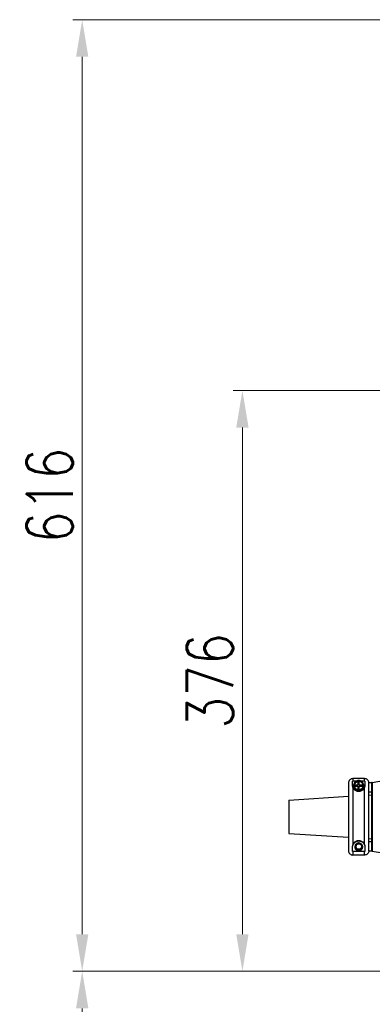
# Model space of a CAD drawing. Header units: millimetres. Extents: x 4164 to 11013, y 682 to 4081.
# Tile 3 of 35: x 4534 to 4762, y 1712 to 2350. Entities that reach past the tile are written whole.
import ezdxf

# ---------------------------------------------------------------- set-up
doc = ezdxf.new("R2010")
doc.units = ezdxf.units.MM
doc.layers.add('dim', color=82, linetype='Continuous', lineweight=9)
doc.styles.add('TH_GBDIM', font='romans.shx', dxfattribs={"width": 0.8, "bigfont": 'gbcbig.shx'})
doc.dimstyles.new('TH_GBDIM', dxfattribs={"dimtxt": 3.5, "dimasz": 2.5, "dimexe": 2, "dimexo": 0, "dimgap": 1.5, "dimtad": 1, "dimdec": 1, "dimdsep": 46, "dimtxsty": 'TH_GBDIM', "dimcen": 2.5, "dimclrd": 3, "dimclre": 3, "dimclrt": 3, "dimadec": 0, "dimazin": 2, "dimtfac": 0.714286, "dimtdec": 1, "dimtmove": 0, "dimatfit": 3, "dimfxl": 1, "dimtzin": 0, "dimlwd": -1, "dimlwe": -1, "dimarcsym": 0})

# ---------------------------------------------------------------- blocks, each defined once
blk = doc.blocks.new('*D19')
at = {"layer": 'Defpoints', "color": 0, "transparency": 16777216}
for p in [(4677.89, 2109.73), (5060.95, 2109.73), (4954.16, 1733.73)]:
    blk.add_point(p, dxfattribs=at)
at = {"layer": 'dim', "color": 3, "transparency": 16777216}
for p, q in [((5060.95, 2109.73), (4671.9, 2109.73)), ((4677.89, 1757.73), (4677.89, 2085.73)), ((4954.16, 1733.73), (4671.9, 1733.73))]:
    blk.add_line(p, q, dxfattribs=at)
for points in [[(4673.89, 2085.73), (4681.89, 2085.73), (4677.89, 2109.73)], [(4673.89, 1757.73), (4681.89, 1757.73), (4677.89, 1733.73)]]:
    blk.add_solid(points, dxfattribs=at)
at = {"layer": 'dim', "color": 3, "transparency": 16777216, "insert": (4656.9, 1921.73), "char_height": 30, "attachment_point": 5, "rotation": 90, "style": 'TH_GBDIM'}
blk.add_mtext('376', dxfattribs=at)
blk = doc.blocks.new('*D20')
at = {"layer": 'Defpoints', "color": 0, "transparency": 16777216}
for p in [(4574.25, 2349.73), (6545.38, 2349.73), (4950.95, 1733.73)]:
    blk.add_point(p, dxfattribs=at)
at = {"layer": 'dim', "color": 3, "transparency": 16777216}
for p, q in [((6545.38, 2349.73), (4568.25, 2349.73)), ((4574.25, 1757.73), (4574.25, 2325.73)), ((4950.95, 1733.73), (4568.25, 1733.73))]:
    blk.add_line(p, q, dxfattribs=at)
for points in [[(4570.25, 2325.73), (4578.25, 2325.73), (4574.25, 2349.73)], [(4570.25, 1757.73), (4578.25, 1757.73), (4574.25, 1733.73)]]:
    blk.add_solid(points, dxfattribs=at)
at = {"layer": 'dim', "color": 3, "transparency": 16777216, "insert": (4553.25, 2041.73), "char_height": 30, "attachment_point": 5, "rotation": 90, "style": 'TH_GBDIM'}
blk.add_mtext('616', dxfattribs=at)
blk = doc.blocks.new('*D24')
at = {"layer": 'Defpoints', "color": 0, "transparency": 16777216}
for p in [(4951.87, 1733.73), (4574.25, 1309.73), (5765.66, 1309.73)]:
    blk.add_point(p, dxfattribs=at)
at = {"layer": 'dim', "color": 3, "transparency": 16777216}
for p, q in [((4951.87, 1733.73), (4568.25, 1733.73)), ((4574.25, 1709.73), (4574.25, 1333.73)), ((5765.66, 1309.73), (4568.25, 1309.73))]:
    blk.add_line(p, q, dxfattribs=at)
for points in [[(4570.25, 1709.73), (4578.25, 1709.73), (4574.25, 1733.73)], [(4570.25, 1333.73), (4578.25, 1333.73), (4574.25, 1309.73)]]:
    blk.add_solid(points, dxfattribs=at)
at = {"layer": 'dim', "color": 3, "transparency": 16777216, "insert": (4553.25, 1521.73), "char_height": 30, "attachment_point": 5, "rotation": 90, "style": 'TH_GBDIM'}
blk.add_mtext('424', dxfattribs=at)

msp = doc.modelspace()

# ---------------------------------------------------------------- linework, layer by layer
at = {"color": 7, "linetype": 'Continuous'}
for p, q in [((4761.91, 1856.02), (4793.87, 1861.35)), ((4746.5, 1855.6), (4746.5, 1811.81)), ((4749.16, 1853.96), (4749.16, 1856.76)), ((4756.91, 1858.43), (4749.34, 1858.43)), ((4749.34, 1858.43), (4749.34, 1856.76)), ((4751.47, 1856.76), (4749.34, 1856.76)), ((4752.84, 1856.28), (4753.41, 1856.28)), ((4752.84, 1854.18), (4752.84, 1856.28)), ((4753.41, 1856.25), (4752.84, 1856.25)), ((4753.41, 1854.18), (4753.41, 1856.28)), ((4756.91, 1856.76), (4754.78, 1856.76)), ((4756.91, 1856.76), (4756.91, 1858.43)), ((4757.09, 1856.76), (4757.09, 1853.96)), ((4759.74, 1855.88), (4761.43, 1855.88)), ((4759.74, 1811.53), (4759.74, 1855.88)), ((4761.43, 1855.88), (4761.59, 1855.91)), ((4761.43, 1855.46), (4761.43, 1812)), ((4761.59, 1855.91), (4761.67, 1855.92)), ((4761.59, 1855.91), (4761.67, 1855.92)), ((4761.91, 1856.02), (4761.91, 1811.45)), ((4749.34, 1852.82), (4749.34, 1815.53)), ((4752.84, 1854.18), (4749.83, 1854.18)), ((4749.83, 1853.61), (4749.83, 1853.62)), ((4750.4, 1854.21), (4752.84, 1854.21)), ((4750.4, 1853.64), (4752.84, 1853.64)), ((4752.84, 1851.56), (4752.84, 1853.64)), ((4753.41, 1851.56), (4752.84, 1851.56)), ((4753.41, 1854.21), (4755.85, 1854.21)), ((4756.42, 1854.18), (4753.41, 1854.18)), ((4753.41, 1853.64), (4755.85, 1853.64)), ((4753.41, 1851.56), (4753.41, 1853.64)), ((4756.42, 1853.62), (4756.42, 1853.61)), ((4756.91, 1815.51), (4756.91, 1852.83)), ((4759.74, 1849.83), (4761.43, 1849.83)), ((4707.94, 1844.51), (4746.5, 1846.98)), ((4707.94, 1844.51), (4707.94, 1822.95)), ((4759.74, 1847.83), (4761.43, 1847.94)), ((4707.94, 1822.95), (4746.5, 1820.48)), ((4759.74, 1819.64), (4761.43, 1819.53)), ((4761.43, 1817.58), (4759.74, 1817.58)), ((4749.16, 1811.18), (4749.16, 1814.29)), ((4756.91, 1811.18), (4749.34, 1811.18)), ((4749.34, 1811.18), (4749.34, 1808.97)), ((4750.76, 1814.45), (4750.77, 1814.59)), ((4750.99, 1815.45), (4751.38, 1815.27)), ((4751.92, 1812.37), (4751.9, 1812.33)), ((4754.99, 1812.8), (4755, 1812.79)), ((4756.91, 1808.97), (4756.91, 1811.18)), ((4757.09, 1814.29), (4757.09, 1811.18)), ((4761.43, 1811.53), (4759.74, 1811.53)), ((4761.88, 1811.45), (4761.43, 1811.53)), ((4761.91, 1811.45), (4793.96, 1806.1)), ((4756.91, 1808.97), (4749.34, 1808.97))]:
    msp.add_line(p, q, dxfattribs=at)
for centre, radius, start, end in [((4749.34, 1854.15), 2.61, 90.00097, 93.99078), ((4756.91, 1854.15), 2.61, 86.08967, 89.99913), ((4762, 1855.46), 0.567, 99.46232, 180), ((4753.12, 1853.89), 3.31, 175.0817, 179.99885), ((4753.12, 1853.89), 3.31, 180.00115, 184.9183), ((4753.13, 1853.91), 3.31, 270.00001, 270.9087), ((4753.13, 1853.89), 3.31, 0.00115, 4.9183), ((4753.13, 1853.89), 3.31, 355.0817, 359.99885), ((4753.12, 1814.42), 2.36, 89.89267, 95.30672), ((4753.12, 1814.42), 2.36, 84.49918, 89.87446), ((4749.34, 1813.79), 2.61, 266.00926, 269.99907), ((4753.12, 1814.13), 2.45, 172.35982, 177.04379), ((4753.13, 1814.13), 2.46, 177.04199, 178.03952), ((4753.13, 1814.13), 2.46, 178.03949, 178.71585), ((4753.13, 1814.13), 2.46, 178.71585, 179.25719), ((4753.13, 1814.13), 2.46, 179.25719, 179.99782), ((4753.13, 1814.13), 2.46, 179.99773, 182.49703), ((4753.11, 1814.14), 2.44, 171.6069, 172.35609), ((4753.12, 1813.85), 2.45, 166.98322, 171.80947), ((4753.11, 1813.89), 2.44, 171.12066, 171.81393), ((4753.11, 1813.85), 2.44, 171.81413, 172.49053), ((4753.11, 1813.6), 2.44, 171.258, 172.06872), ((4753.12, 1814.13), 2.45, 166.1584, 171.60101), ((4753.12, 1813.88), 2.45, 166.34723, 170.44948), ((4753.11, 1813.89), 2.44, 170.45218, 171.12067), ((4753.12, 1813.6), 2.46, 166.62814, 170.58697), ((4753.11, 1813.6), 2.44, 170.58943, 171.25804), ((4753.13, 1813.85), 2.46, 166.34865, 166.98561), ((4753.13, 1813.88), 2.46, 164.01961, 166.34833), ((4753.13, 1813.85), 2.46, 164.10884, 166.34835), ((4753.13, 1813.6), 2.46, 165.23073, 165.87947), ((4753.13, 1813.6), 2.46, 165.87946, 166.62946), ((4753.11, 1814.43), 2.35, 171.57235, 177.02476), ((4753.06, 1814.8), 2.31, 185.42552, 188.66597), ((4753.12, 1813.88), 2.36, 184.21917, 198.63225), ((4753.05, 1814.8), 2.29, 188.65741, 196.23486), ((4753.12, 1814.42), 2.36, 160.75947, 171.54626), ((4753.12, 1814.39), 2.36, 160.72717, 171.53278), ((4753.12, 1814.08), 2.36, 193.51806, 198.78631), ((4753.12, 1814.05), 2.36, 193.64276, 194.34296), ((4753.12, 1814.05), 2.36, 194.34418, 199.15989), ((4753.12, 1814.02), 2.36, 194.77348, 195.6471), ((4753.12, 1813.93), 2.36, 194.33146, 198.39252), ((4753.11, 1814.02), 2.35, 195.64456, 200.73528), ((4753.12, 1813.93), 2.36, 198.39305, 199.6078), ((4753.12, 1814.05), 2.36, 199.16073, 199.74774), ((4753.11, 1814.05), 2.35, 199.7452, 205.14026), ((4753.1, 1814.01), 2.33, 200.74041, 201.24173), ((4753.11, 1814.02), 2.35, 201.24813, 206.8609), ((4753.11, 1814.05), 2.35, 205.15127, 210.52636), ((4753.1, 1814.56), 1.85, 183.50734, 186.76378), ((4753.13, 1814.47), 1.87, 183.85872, 255.86676), ((4753.12, 1814.47), 1.79, 174.24125, 180.19833), ((4753.13, 1814.47), 1.8, 162.29019, 174.23924), ((4753.13, 1814.47), 1.8, 144.43699, 162.20964), ((4753.13, 1814.14), 2.46, 231.53266, 236.99112), ((4753.12, 1814.11), 2.36, 231.12727, 242.09509), ((4753.12, 1814.08), 2.36, 231.46188, 236.93221), ((4753.12, 1814.37), 2.36, 231.83317, 242.7667), ((4753.12, 1814.26), 2.36, 231.70754, 242.44744), ((4753.12, 1814.2), 2.36, 231.72442, 242.53904), ((4753.12, 1814.32), 2.36, 232.05553, 243.04028), ((4753.12, 1814.29), 2.36, 232.39549, 243.18739), ((4753.12, 1814.23), 2.36, 232.52191, 243.21376), ((4753.12, 1814.17), 2.36, 232.23233, 243.15864), ((4753.12, 1814.14), 2.36, 232.43587, 243.19414), ((4753.12, 1814.05), 2.36, 232.29974, 237.72072), ((4753.12, 1814.34), 2.35, 233.18751, 238.75809), ((4753.12, 1814.08), 2.35, 236.94299, 242.44928), ((4753.12, 1814.34), 2.35, 238.77504, 242.26834), ((4753.12, 1814.35), 2.37, 242.26722, 245.7428), ((4753.12, 1814.11), 2.36, 242.11014, 245.19352), ((4753.12, 1814.26), 2.36, 242.46615, 253.40199), ((4753.12, 1814.2), 2.36, 242.5534, 246.13006), ((4753.12, 1814.43), 2.36, 242.69059, 253.75156), ((4753.12, 1814.38), 2.36, 242.78507, 253.73959), ((4753.12, 1814.4), 2.36, 242.93497, 253.8066), ((4753.12, 1814.32), 2.36, 243.05747, 253.98269), ((4753.12, 1814.29), 2.36, 243.20354, 253.97315), ((4753.12, 1814.23), 2.36, 243.22706, 246.47956), ((4753.12, 1814.17), 2.36, 243.17303, 248.60915), ((4753.12, 1814.14), 2.36, 243.20777, 245.61197), ((4753.12, 1814.35), 2.36, 245.7531, 256.1781), ((4753.13, 1814.22), 2.38, 246.20968, 264.5095), ((4753.13, 1814.25), 2.38, 246.5546, 264.65726), ((4753.12, 1814.18), 2.37, 248.66932, 264.74797), ((4753.12, 1814.27), 2.38, 253.4469, 264.47952), ((4753.12, 1814.44), 2.37, 253.79846, 264.67697), ((4753.12, 1814.42), 2.37, 253.85118, 264.6687), ((4753.12, 1814.39), 2.37, 253.78385, 264.64516), ((4753.12, 1814.33), 2.37, 254.02787, 264.76092), ((4753.12, 1814.3), 2.37, 254.01669, 264.72428), ((4753.12, 1814.35), 2.36, 256.1952, 263.15112), ((4753.12, 1814.35), 2.37, 263.1504, 270.10067), ((4753.12, 1814.25), 2.36, 264.47294, 270.09869), ((4753.12, 1814.11), 2.36, 264.43023, 270.09767), ((4753.13, 1814.13), 2.45, 264.3985, 269.98997), ((4753.12, 1814.43), 2.36, 264.67102, 270.10739), ((4753.12, 1814.4), 2.36, 264.6628, 270.10599), ((4753.12, 1814.37), 2.36, 264.63933, 270.10227), ((4753.12, 1814.28), 2.36, 264.7185, 270.1052), ((4753.12, 1814.22), 2.36, 264.69052, 270.10203), ((4753.12, 1814.2), 2.36, 264.54209, 270.09904), ((4753.12, 1814.14), 2.36, 264.65834, 270.10228), ((4753.12, 1814.08), 2.36, 264.53378, 270.09904), ((4753.12, 1814.31), 2.36, 264.75521, 270.10761), ((4753.12, 1814.17), 2.36, 264.76413, 270.10769), ((4753.12, 1814.43), 2.36, 270.12696, 275.75794), ((4753.12, 1814.4), 2.36, 270.12543, 275.68228), ((4753.12, 1814.37), 2.36, 270.12169, 275.62385), ((4753.12, 1814.34), 2.36, 270.11799, 275.54579), ((4753.12, 1814.31), 2.36, 270.1266, 275.75467), ((4753.12, 1814.28), 2.36, 270.1245, 275.71138), ((4753.12, 1814.25), 2.36, 270.11862, 275.5579), ((4753.12, 1814.22), 2.35, 270.12342, 275.92374), ((4753.12, 1814.2), 2.36, 270.11751, 275.44652), ((4753.12, 1814.17), 2.36, 270.12647, 275.72492), ((4753.12, 1814.14), 2.36, 270.12157, 275.61428), ((4753.12, 1814.11), 2.36, 270.11841, 275.67189), ((4753.12, 1814.08), 2.36, 270.11789, 275.5175), ((4753.13, 1814.13), 2.45, 270.00997, 275.58615), ((4753.11, 1814.21), 2.38, 313.70894, 330.16833), ((4753.11, 1814.27), 2.38, 314.17622, 330.63956), ((4753.11, 1814.19), 2.38, 314.83713, 331.23654), ((4753.13, 1814.23), 2.36, 316.70916, 322.43999), ((4753.11, 1814.1), 2.38, 319.29786, 335.63343), ((4753.11, 1814.07), 2.38, 319.39304, 335.80321), ((4753.11, 1814.15), 2.37, 319.4599, 330.32227), ((4753.11, 1814.04), 2.38, 320.38803, 336.66526), ((4753.11, 1814.12), 2.38, 320.42729, 331.73016), ((4753.12, 1814.14), 2.46, 319.01499, 329.829), ((4753.12, 1814.23), 2.36, 322.45637, 327.73395), ((4753.11, 1814.24), 2.38, 327.73023, 332.97116), ((4753.12, 1814.27), 2.37, 330.68456, 341.30755), ((4753.12, 1814.15), 2.37, 330.33615, 340.75707), ((4753.12, 1814.18), 2.37, 331.26669, 336.78301), ((4753.12, 1814.24), 2.37, 332.96796, 338.00135), ((4753.11, 1814.09), 2.38, 335.70932, 350.8446), ((4753.11, 1813.98), 2.38, 335.82585, 352.07136), ((4753.12, 1814.18), 2.37, 336.79394, 341.90011), ((4753.12, 1814.03), 2.37, 336.7113, 341.90488), ((4753.13, 1814.23), 2.36, 338.46311, 343.08038), ((4753.14, 1814.23), 2.35, 338.00756, 338.45945), ((4753.11, 1814.15), 2.38, 341.42242, 345.73417), ((4753.11, 1814.27), 2.38, 341.31935, 341.79612), ((4753.11, 1814.15), 2.38, 340.76813, 341.42158), ((4753.11, 1814.27), 2.38, 341.79706, 346.35552), ((4753.11, 1814.18), 2.37, 341.89782, 342.56894), ((4753.11, 1814.03), 2.37, 341.90252, 342.47312), ((4753.11, 1814.18), 2.38, 342.5698, 347.00611), ((4753.11, 1814.03), 2.38, 342.47402, 347.00528), ((4753.12, 1814.24), 2.37, 343.07869, 344.00136), ((4753.12, 1814.24), 2.37, 344.00225, 348.0866), ((4753.11, 1814.41), 2.37, 346.25664, 346.78342), ((4753.12, 1814.44), 2.37, 347.70179, 352.42952), ((4753.12, 1814.41), 2.37, 346.78129, 351.5115), ((4753.11, 1814.44), 2.37, 347.20158, 347.7038), ((4753.13, 1814.41), 2.36, 351.51608, 353.00317), ((4753.12, 1814.41), 2.37, 2.53446, 7.94638), ((4753.12, 1814.41), 2.37, 353.00556, 357.11538), ((4753.13, 1814.44), 2.36, 352.43398, 353.95005), ((4753.12, 1813.88), 2.46, 13.6518, 16.39233), ((4753.12, 1814.44), 2.37, 353.9523, 357.92892), ((4753.11, 1814.44), 2.38, 0.00294, 1.83873), ((4753.11, 1814.41), 2.38, 0.69952, 2.53679), ((4753.11, 1814.44), 2.38, 359.53807, 0.00291), ((4753.11, 1814.41), 2.38, 359.22783, 0.69961), ((4753.11, 1814.44), 2.38, 357.92769, 359.53816), ((4753.11, 1814.41), 2.38, 357.11425, 359.22792), ((4753.12, 1813.6), 2.46, 13.83913, 15.70711), ((4753.12, 1813.88), 2.46, 13.21432, 13.65133), ((4753.12, 1813.85), 2.46, 13.65133, 14.05921), ((4753.13, 1813.85), 2.45, 9.35093, 13.65293), ((4753.12, 1813.6), 2.46, 13.08539, 13.83893), ((4753.13, 1814.13), 2.45, 7.93689, 13.37318), ((4753.12, 1813.88), 2.46, 12.5493, 13.21434), ((4753.13, 1813.89), 2.45, 8.18972, 12.55143), ((4753.13, 1813.6), 2.45, 8.39755, 13.08771), ((4753.14, 1813.85), 2.44, 8.6788, 9.34788), ((4753.14, 1813.85), 2.44, 8.18602, 8.67877), ((4753.13, 1814.14), 2.45, 3.91063, 7.92801), ((4753.14, 1813.89), 2.44, 7.71318, 8.18592), ((4753.14, 1813.89), 2.44, 7.03522, 7.71314), ((4753.13, 1813.85), 2.45, 4.32837, 8.18305), ((4753.14, 1813.6), 2.44, 7.58207, 8.39308), ((4753.13, 1814.13), 2.46, 3.23766, 3.91249), ((4753.12, 1814.13), 2.46, 2.56457, 3.23766), ((4753.12, 1814.13), 2.46, 359.99773, 2.56419), ((4753.12, 1814.13), 2.46, 357.04245, 359.99787), ((4756.91, 1813.79), 2.62, 269.99956, 273.90902), ((4762, 1812), 0.567, 180, 257.91082)]:
    msp.add_arc(centre, radius, start, end, dxfattribs=at)
for points, knots in [([(4749.34, 1858.43), (4748.97, 1858.43), (4748.22, 1858.28), (4747.28, 1857.65), (4746.65, 1856.71), (4746.5, 1855.96), (4746.5, 1855.6)], [0, 0, 0, 0, 0.25007, 0.500073, 0.750033, 1, 1, 1, 1]), ([(4756.42, 1854.19), (4756.39, 1854.59), (4756.16, 1855.4), (4755.41, 1856.4), (4754.35, 1857.06), (4753.13, 1857.29), (4751.9, 1857.06), (4750.84, 1856.4), (4750.09, 1855.4), (4749.87, 1854.59), (4749.83, 1854.19)], [0, 0, 0, 0, 0.124993, 0.249974, 0.374982, 0.5, 0.625018, 0.750026, 0.875007, 1, 1, 1, 1]), ([(4750.4, 1854.21), (4750.43, 1854.53), (4750.62, 1855.18), (4751.23, 1855.99), (4752.09, 1856.52), (4752.75, 1856.66), (4753.08, 1856.66)], [0, 0, 0, 0, 0.249977, 0.499927, 0.749919, 1, 1, 1, 1]), ([(4753.08, 1856.66), (4753.42, 1856.67), (4754.1, 1856.55), (4754.99, 1856.02), (4755.62, 1855.2), (4755.82, 1854.54), (4755.85, 1854.21)], [0, 0, 0, 0, 0.250083, 0.500074, 0.750022, 1, 1, 1, 1]), ([(4759.74, 1855.88), (4759.7, 1856.22), (4759.5, 1856.9), (4758.86, 1857.75), (4757.96, 1858.3), (4757.26, 1858.43), (4756.91, 1858.43)], [0, 0, 0, 0, 0.249976, 0.49993, 0.749924, 1, 1, 1, 1]), ([(4749.34, 1852.82), (4749.31, 1852.92), (4749.2, 1853.29), (4749.16, 1853.68), (4749.16, 1853.96)], [0, 0, 0, 0, 0.263368, 1, 1, 1, 1]), ([(4756.91, 1852.83), (4756.81, 1852.51), (4756.49, 1851.85), (4755.7, 1850.96), (4754.54, 1850.3), (4753.13, 1850.04), (4751.72, 1850.29), (4750.56, 1850.95), (4749.76, 1851.83), (4749.44, 1852.5), (4749.34, 1852.82)], [0, 0, 0, 0, 0.102949, 0.220407, 0.35403, 0.499683, 0.645422, 0.779236, 0.896891, 1, 1, 1, 1]), ([(4749.83, 1854.19), (4749.83, 1854.19), (4749.84, 1854.19), (4749.84, 1854.19), (4749.86, 1854.19), (4749.89, 1854.2), (4749.93, 1854.2), (4750, 1854.2), (4750.09, 1854.2), (4750.22, 1854.2), (4750.33, 1854.21), (4750.4, 1854.21)], [0, 0, 0, 0, 0.005909, 0.020863, 0.045074, 0.078428, 0.171405, 0.295853, 0.447041, 0.619328, 1, 1, 1, 1]), ([(4749.83, 1853.62), (4749.83, 1853.62), (4749.84, 1853.62), (4749.84, 1853.62), (4749.86, 1853.63), (4749.89, 1853.63), (4749.93, 1853.63), (4750, 1853.63), (4750.09, 1853.64), (4750.22, 1853.64), (4750.33, 1853.64), (4750.4, 1853.64)], [0, 0, 0, 0, 0.005702, 0.020452, 0.044485, 0.077685, 0.170416, 0.294785, 0.446136, 0.618717, 1, 1, 1, 1]), ([(4753.13, 1850.6), (4752.72, 1850.6), (4751.9, 1850.75), (4750.84, 1851.41), (4750.09, 1852.41), (4749.87, 1853.22), (4749.83, 1853.62)], [0, 0, 0, 0, 0.250068, 0.500074, 0.750037, 1, 1, 1, 1]), ([(4749.83, 1853.54), (4749.87, 1853.13), (4750.09, 1852.33), (4750.84, 1851.33), (4751.9, 1850.67), (4752.72, 1850.52), (4753.13, 1850.52)], [0, 0, 0, 0, 0.250034, 0.499991, 0.749964, 1, 1, 1, 1]), ([(4749.83, 1853.54), (4749.87, 1853.13), (4750.09, 1852.33), (4750.84, 1851.33), (4751.9, 1850.67), (4752.72, 1850.52), (4753.13, 1850.52)], [0, 0, 0, 0, 0.249946, 0.499925, 0.749927, 1, 1, 1, 1]), ([(4753.17, 1851.18), (4752.83, 1851.18), (4752.15, 1851.29), (4751.27, 1851.83), (4750.63, 1852.64), (4750.43, 1853.3), (4750.4, 1853.64)], [0, 0, 0, 0, 0.250083, 0.500074, 0.750022, 1, 1, 1, 1]), ([(4753.13, 1850.52), (4753.53, 1850.52), (4754.35, 1850.67), (4755.41, 1851.33), (4756.16, 1852.33), (4756.39, 1853.13), (4756.42, 1853.54)], [0, 0, 0, 0, 0.250036, 0.500009, 0.749966, 1, 1, 1, 1]), ([(4753.13, 1850.52), (4753.53, 1850.52), (4754.35, 1850.67), (4755.41, 1851.33), (4756.16, 1852.33), (4756.39, 1853.13), (4756.42, 1853.54)], [0, 0, 0, 0, 0.250073, 0.500075, 0.750054, 1, 1, 1, 1]), ([(4755.85, 1853.64), (4755.82, 1853.31), (4755.63, 1852.66), (4755.02, 1851.86), (4754.16, 1851.32), (4753.5, 1851.19), (4753.17, 1851.18)], [0, 0, 0, 0, 0.249977, 0.499927, 0.749919, 1, 1, 1, 1]), ([(4756.42, 1853.62), (4756.39, 1853.22), (4756.17, 1852.42), (4755.43, 1851.43), (4754.39, 1850.77), (4753.58, 1850.61), (4753.18, 1850.6)], [0, 0, 0, 0, 0.249963, 0.499926, 0.749932, 1, 1, 1, 1]), ([(4755.85, 1854.21), (4755.92, 1854.21), (4756.03, 1854.2), (4756.16, 1854.2), (4756.25, 1854.2), (4756.32, 1854.2), (4756.37, 1854.2), (4756.39, 1854.19), (4756.41, 1854.19), (4756.42, 1854.19), (4756.42, 1854.19), (4756.42, 1854.19)], [0, 0, 0, 0, 0.380748, 0.553068, 0.704257, 0.828689, 0.921644, 0.954983, 0.979169, 0.9941, 1, 1, 1, 1]), ([(4755.85, 1853.64), (4755.92, 1853.64), (4756.03, 1853.64), (4756.16, 1853.64), (4756.25, 1853.63), (4756.32, 1853.63), (4756.37, 1853.63), (4756.39, 1853.63), (4756.41, 1853.62), (4756.42, 1853.62), (4756.42, 1853.62), (4756.42, 1853.62)], [0, 0, 0, 0, 0.381284, 0.553868, 0.705222, 0.82959, 0.92232, 0.95552, 0.979551, 0.994298, 1, 1, 1, 1]), ([(4757.09, 1853.96), (4757.09, 1853.87), (4757.08, 1853.49), (4757, 1853.11), (4756.91, 1852.83)], [0, 0, 0, 0, 0.239137, 1, 1, 1, 1]), ([(4749.16, 1814.29), (4749.18, 1814.8), (4749.41, 1815.8), (4750.31, 1817.07), (4751.61, 1817.91), (4753.12, 1818.2), (4754.64, 1817.91), (4755.94, 1817.07), (4756.83, 1815.8), (4757.07, 1814.8), (4757.09, 1814.29)], [0, 0, 0, 0, 0.125003, 0.249977, 0.374977, 0.499993, 0.625008, 0.750011, 0.874992, 1, 1, 1, 1]), ([(4749.34, 1815.53), (4749.44, 1815.87), (4749.76, 1816.57), (4750.55, 1817.51), (4751.71, 1818.21), (4753.13, 1818.48), (4754.55, 1818.21), (4755.71, 1817.5), (4756.5, 1816.56), (4756.81, 1815.86), (4756.91, 1815.51)], [0, 0, 0, 0, 0.106344, 0.225188, 0.357717, 0.50027, 0.64275, 0.775118, 0.893795, 1, 1, 1, 1]), ([(4750.99, 1815.45), (4751.08, 1815.65), (4751.33, 1816.03), (4751.84, 1816.47), (4752.46, 1816.75), (4752.9, 1816.81), (4753.13, 1816.81)], [0, 0, 0, 0, 0.249831, 0.499723, 0.749786, 1, 1, 1, 1]), ([(4752.9, 1816.77), (4752.53, 1816.73), (4751.8, 1816.49), (4751.27, 1815.93), (4751.08, 1815.61)], [0, 0, 0, 0, 0.500364, 1, 1, 1, 1]), ([(4753.13, 1816.81), (4753.43, 1816.81), (4754.04, 1816.69), (4754.81, 1816.18), (4755.34, 1815.42), (4755.48, 1814.82), (4755.49, 1814.52)], [0, 0, 0, 0, 0.249839, 0.499809, 0.749879, 1, 1, 1, 1]), ([(4753.35, 1816.77), (4753.61, 1816.74), (4754.13, 1816.6), (4754.79, 1816.15), (4755.27, 1815.51), (4755.43, 1815), (4755.47, 1814.74)], [0, 0, 0, 0, 0.249967, 0.499889, 0.749929, 1, 1, 1, 1]), ([(4746.5, 1811.81), (4746.5, 1811.44), (4746.65, 1810.7), (4747.28, 1809.75), (4748.22, 1809.12), (4748.97, 1808.97), (4749.34, 1808.97)], [0, 0, 0, 0, 0.249967, 0.499927, 0.74993, 1, 1, 1, 1]), ([(4749.16, 1814.29), (4749.16, 1814.39), (4749.17, 1814.81), (4749.25, 1815.22), (4749.34, 1815.53)], [0, 0, 0, 0, 0.240553, 1, 1, 1, 1]), ([(4750.67, 1814.03), (4750.69, 1813.68), (4750.87, 1812.98), (4751.33, 1812.43), (4751.6, 1812.21)], [0, 0, 0, 0, 0.499951, 1, 1, 1, 1]), ([(4752.27, 1812.25), (4752.05, 1812.34), (4751.63, 1812.58), (4751.15, 1813.1), (4750.83, 1813.75), (4750.76, 1814.22), (4750.76, 1814.45)], [0, 0, 0, 0, 0.250037, 0.500013, 0.749955, 1, 1, 1, 1]), ([(4750.77, 1814.29), (4750.79, 1813.89), (4751.05, 1813.08), (4751.68, 1812.52), (4752.04, 1812.33)], [0, 0, 0, 0, 0.499815, 1, 1, 1, 1]), ([(4750.77, 1814.29), (4750.78, 1813.88), (4751.04, 1813.06), (4751.68, 1812.49), (4752.05, 1812.3)], [0, 0, 0, 0, 0.499803, 1, 1, 1, 1]), ([(4750.77, 1814.26), (4750.78, 1813.92), (4750.96, 1813.25), (4751.4, 1812.72), (4751.66, 1812.52)], [0, 0, 0, 0, 0.499807, 1, 1, 1, 1]), ([(4751.71, 1812.45), (4751.44, 1812.66), (4750.98, 1813.19), (4750.79, 1813.86), (4750.77, 1814.2)], [0, 0, 0, 0, 0.500235, 1, 1, 1, 1]), ([(4751.68, 1812.42), (4751.42, 1812.62), (4750.98, 1813.13), (4750.8, 1813.77), (4750.77, 1814.1)], [0, 0, 0, 0, 0.500186, 1, 1, 1, 1]), ([(4751.66, 1812.4), (4751.41, 1812.6), (4750.98, 1813.11), (4750.79, 1813.75), (4750.77, 1814.07)], [0, 0, 0, 0, 0.500169, 1, 1, 1, 1]), ([(4751.68, 1812.3), (4751.41, 1812.51), (4750.96, 1813.05), (4750.78, 1813.72), (4750.77, 1814.06)], [0, 0, 0, 0, 0.500124, 1, 1, 1, 1]), ([(4751.66, 1812.35), (4751.41, 1812.55), (4750.98, 1813.06), (4750.79, 1813.7), (4750.77, 1814.02)], [0, 0, 0, 0, 0.500121, 1, 1, 1, 1]), ([(4751.67, 1812.45), (4751.44, 1812.64), (4751.03, 1813.09), (4750.83, 1813.67), (4750.79, 1813.96)], [0, 0, 0, 0, 0.500119, 1, 1, 1, 1]), ([(4751.68, 1812.27), (4751.45, 1812.45), (4751.05, 1812.9), (4750.84, 1813.47), (4750.79, 1813.76)], [0, 0, 0, 0, 0.500208, 1, 1, 1, 1]), ([(4751.64, 1812.27), (4751.41, 1812.46), (4751.03, 1812.91), (4750.83, 1813.47), (4750.79, 1813.76)], [0, 0, 0, 0, 0.500222, 1, 1, 1, 1]), ([(4751.31, 1812.48), (4751.18, 1812.64), (4750.95, 1813.01), (4750.82, 1813.42), (4750.79, 1813.63)], [0, 0, 0, 0, 0.500152, 1, 1, 1, 1]), ([(4752.67, 1812.66), (4752.46, 1812.67), (4752.04, 1812.76), (4751.5, 1813.09), (4751.08, 1813.57), (4750.91, 1813.96), (4750.85, 1814.16)], [0, 0, 0, 0, 0.249834, 0.499739, 0.749723, 1, 1, 1, 1]), ([(4751.65, 1812.24), (4751.48, 1812.37), (4751.17, 1812.7), (4750.96, 1813.11), (4750.89, 1813.32)], [0, 0, 0, 0, 0.500167, 1, 1, 1, 1]), ([(4751.68, 1812.35), (4751.51, 1812.49), (4751.2, 1812.81), (4750.99, 1813.2), (4750.91, 1813.41)], [0, 0, 0, 0, 0.500099, 1, 1, 1, 1]), ([(4753.13, 1812.68), (4752.89, 1812.68), (4752.42, 1812.77), (4751.83, 1813.17), (4751.43, 1813.76), (4751.33, 1814.23), (4751.33, 1814.46)], [0, 0, 0, 0, 0.250108, 0.500092, 0.750056, 1, 1, 1, 1]), ([(4753.13, 1816.49), (4752.94, 1816.48), (4752.57, 1816.41), (4752.06, 1816.16), (4751.65, 1815.78), (4751.46, 1815.45), (4751.39, 1815.28)], [0, 0, 0, 0, 0.250192, 0.500269, 0.750207, 1, 1, 1, 1]), ([(4751.67, 1815.52), (4751.83, 1815.74), (4752.27, 1816.13), (4752.84, 1816.27), (4753.13, 1816.27)], [0, 0, 0, 0, 0.499879, 1, 1, 1, 1]), ([(4751.79, 1812.08), (4751.95, 1811.97), (4752.31, 1811.79), (4752.69, 1811.71), (4752.89, 1811.69)], [0, 0, 0, 0, 0.499755, 1, 1, 1, 1]), ([(4752.91, 1811.7), (4752.72, 1811.72), (4752.36, 1811.8), (4752.02, 1811.96), (4751.86, 1812.06)], [0, 0, 0, 0, 0.500276, 1, 1, 1, 1]), ([(4753.13, 1816.49), (4753.41, 1816.5), (4753.84, 1816.43), (4754.35, 1816.17), (4754.8, 1815.81), (4755.2, 1815.2), (4755.33, 1814.48), (4755.27, 1813.91), (4755.1, 1813.37), (4754.7, 1812.76), (4753.98, 1812.27), (4753.41, 1812.14), (4753.13, 1812.13)], [0, 0, 0, 0, 0.124719, 0.187406, 0.250126, 0.374967, 0.499814, 0.562561, 0.625301, 0.750195, 0.875104, 1, 1, 1, 1]), ([(4753.13, 1816.27), (4753.36, 1816.27), (4753.83, 1816.17), (4754.43, 1815.77), (4754.83, 1815.18), (4754.97, 1814.47), (4754.83, 1813.77), (4754.43, 1813.17), (4753.83, 1812.77), (4753.36, 1812.68), (4753.13, 1812.68)], [0, 0, 0, 0, 0.125052, 0.250041, 0.375021, 0.49999, 0.624959, 0.749943, 0.874943, 1, 1, 1, 1]), ([(4754.76, 1812.49), (4754.57, 1812.31), (4754.12, 1812.01), (4753.61, 1811.87), (4753.34, 1811.85)], [0, 0, 0, 0, 0.499972, 1, 1, 1, 1]), ([(4755.49, 1814.27), (4755.47, 1813.99), (4755.34, 1813.43), (4754.87, 1812.71), (4754.18, 1812.21), (4753.63, 1812.05), (4753.35, 1812.02)], [0, 0, 0, 0, 0.250097, 0.500115, 0.750041, 1, 1, 1, 1]), ([(4755.42, 1813.85), (4755.36, 1813.61), (4755.17, 1813.16), (4754.7, 1812.59), (4754.07, 1812.2), (4753.6, 1812.08), (4753.35, 1812.05)], [0, 0, 0, 0, 0.250063, 0.500077, 0.749981, 1, 1, 1, 1]), ([(4755.43, 1813.82), (4755.37, 1813.58), (4755.19, 1813.12), (4754.71, 1812.54), (4754.08, 1812.14), (4753.59, 1812.02), (4753.35, 1811.99)], [0, 0, 0, 0, 0.250058, 0.500117, 0.750033, 1, 1, 1, 1]), ([(4754.92, 1812.61), (4754.72, 1812.38), (4754.24, 1812), (4753.65, 1811.82), (4753.35, 1811.79)], [0, 0, 0, 0, 0.49999, 1, 1, 1, 1]), ([(4754.94, 1812.61), (4754.75, 1812.37), (4754.26, 1811.97), (4753.66, 1811.79), (4753.35, 1811.76)], [0, 0, 0, 0, 0.500028, 1, 1, 1, 1]), ([(4754.77, 1812.57), (4754.58, 1812.38), (4754.13, 1812.07), (4753.61, 1811.93), (4753.35, 1811.91)], [0, 0, 0, 0, 0.499971, 1, 1, 1, 1]), ([(4754.91, 1812.54), (4754.72, 1812.32), (4754.24, 1811.94), (4753.65, 1811.76), (4753.35, 1811.73)], [0, 0, 0, 0, 0.499999, 1, 1, 1, 1]), ([(4754.92, 1812.52), (4754.72, 1812.29), (4754.24, 1811.91), (4753.65, 1811.73), (4753.35, 1811.7)], [0, 0, 0, 0, 0.499987, 1, 1, 1, 1]), ([(4755.47, 1813.97), (4755.43, 1813.71), (4755.27, 1813.2), (4754.79, 1812.56), (4754.13, 1812.1), (4753.62, 1811.96), (4753.36, 1811.94)], [0, 0, 0, 0, 0.250042, 0.500062, 0.749993, 1, 1, 1, 1]), ([(4755.43, 1813.92), (4755.38, 1813.68), (4755.19, 1813.21), (4754.71, 1812.64), (4754.08, 1812.23), (4753.6, 1812.11), (4753.36, 1812.08)], [0, 0, 0, 0, 0.250026, 0.500042, 0.749954, 1, 1, 1, 1]), ([(4755.37, 1813.59), (4755.3, 1813.38), (4755.1, 1812.96), (4754.63, 1812.45), (4754.03, 1812.1), (4753.58, 1811.99), (4753.36, 1811.97)], [0, 0, 0, 0, 0.250039, 0.500037, 0.749939, 1, 1, 1, 1]), ([(4754.84, 1812.61), (4754.65, 1812.41), (4754.19, 1812.07), (4753.64, 1811.91), (4753.36, 1811.88)], [0, 0, 0, 0, 0.500118, 1, 1, 1, 1]), ([(4753.36, 1811.69), (4753.67, 1811.72), (4754.28, 1811.9), (4754.78, 1812.29), (4754.98, 1812.52)], [0, 0, 0, 0, 0.500189, 1, 1, 1, 1]), ([(4754.79, 1812.5), (4754.6, 1812.31), (4754.15, 1811.99), (4753.62, 1811.85), (4753.36, 1811.82)], [0, 0, 0, 0, 0.499888, 1, 1, 1, 1]), ([(4755.25, 1812.9), (4755.3, 1812.98), (4755.47, 1813.33), (4755.56, 1813.72), (4755.58, 1814.01)], [0, 0, 0, 0, 0.250885, 1, 1, 1, 1]), ([(4756.91, 1815.51), (4756.95, 1815.41), (4757.05, 1815.01), (4757.09, 1814.6), (4757.09, 1814.29)], [0, 0, 0, 0, 0.261305, 1, 1, 1, 1]), ([(4759.74, 1811.53), (4759.7, 1811.18), (4759.5, 1810.5), (4758.86, 1809.66), (4757.96, 1809.1), (4757.26, 1808.97), (4756.91, 1808.97)], [0, 0, 0, 0, 0.249976, 0.49993, 0.749924, 1, 1, 1, 1])]:
    msp.add_open_spline(points, degree=3, knots=knots, dxfattribs=at)
for points in [[(4750.99, 1815.45), (4750.86, 1815.18), (4750.78, 1814.88), (4750.77, 1814.59)], [(4751.6, 1812.22), (4751.36, 1812.42), (4751.16, 1812.68), (4751.02, 1812.96)], [(4751.68, 1812.19), (4751.44, 1812.37), (4751.24, 1812.6), (4751.09, 1812.85)], [(4751.39, 1815.28), (4751.28, 1815.02), (4751.23, 1814.73), (4751.25, 1814.45)], [(4752.9, 1811.73), (4752.6, 1811.76), (4752.3, 1811.85), (4752.03, 1811.99)], [(4752.89, 1811.76), (4752.63, 1811.79), (4752.37, 1811.86), (4752.13, 1811.97)], [(4752.9, 1811.79), (4752.64, 1811.82), (4752.38, 1811.88), (4752.15, 1811.99)], [(4752.26, 1812.26), (4752.54, 1812.16), (4752.84, 1812.12), (4753.13, 1812.13)], [(4755.48, 1813.79), (4755.46, 1813.5), (4755.39, 1813.21), (4755.27, 1812.95)]]:
    msp.add_open_spline(points, degree=3, dxfattribs=at)

# ---------------------------------------------------------------- dimensions: what is measured, and where the dimension line sits
at = {"layer": 'dim'}
for base, p1, p2, picture, middle in [((4574.25, 2349.73), (4950.95, 1733.73), (6545.38, 2349.73), '*D20', (4553.25, 2041.73)), ((4677.89, 2109.73), (4954.16, 1733.73), (5060.95, 2109.73), '*D19', (4656.9, 1921.73)), ((4574.25, 1309.73), (4951.87, 1733.73), (5765.66, 1309.73), '*D24', (4553.25, 1521.73))]:
    dim = msp.add_linear_dim(base=base, p1=p1, p2=p2, angle=90, dimstyle='TH_GBDIM', override={"dimtxt": 30, "dimasz": 24, "dimexe": 5.997, "dimgap": 5.997}, dxfattribs=at)
    dim.commit()
    dim.dimension.update_dxf_attribs({"geometry": picture, "text_midpoint": middle})

doc.saveas('drawing.dxf')
